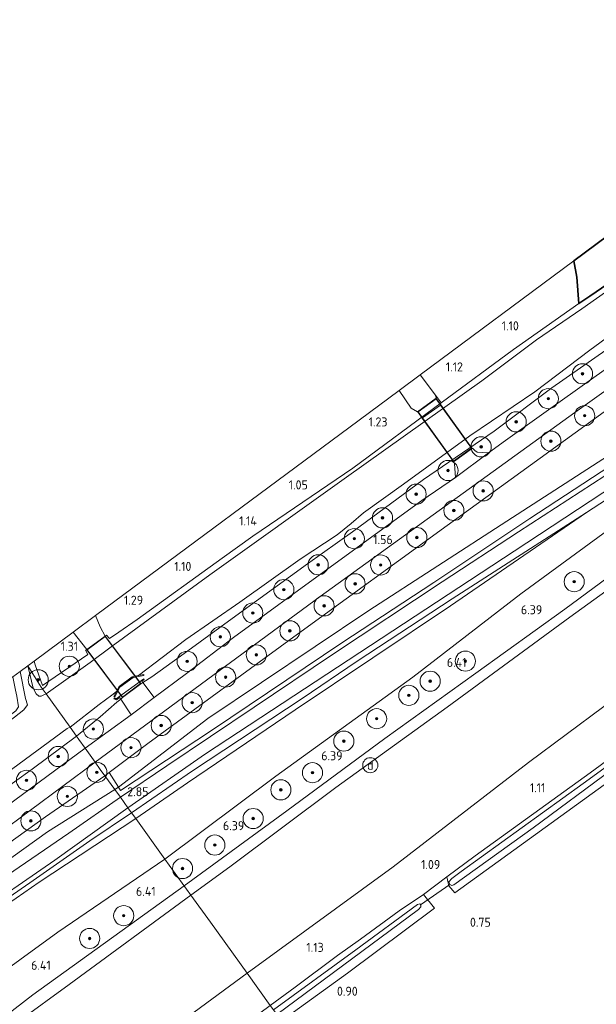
# Model space of a CAD drawing. Extents: x 130905 to 137824, y 412333 to 417928.
# Tile 183 of 256: x 134126 to 134241, y 415613 to 415808. Entities that reach past the tile are written whole.
import ezdxf
from ezdxf.enums import TextEntityAlignment as Align
from ezdxf.lldxf.tags import DXFTag

# ---------------------------------------------------------------- set-up
doc = ezdxf.new("R2010")
doc.units = 0
for name, color, linetype, lineweight in [('B-ME-BC-BETONVORM-GV', 50, 'Continuous', 18), ('B-ME-GR-BOOM-S', 90, 'Continuous', 25), ('B-ME-GR-GRAS-GV', 60, 'Continuous', 13), ('B-ME-GW-TALUD_KRUIN-G', 90, 'Continuous', 18), ('B-ME-GW-TALUD_TEEN-G', 90, 'Continuous', 18), ('B-ME-IE-MEUBILAIR_DIJKPAAL-S', 7, 'Continuous', 25), ('B-ME-IE-TERREINAFSCHEIDING_DOORGANG-G', 210, 'Continuous', 18), ('B-ME-IE-TERREINAFSCHEIDING_KUNSTMATIG_HEKWERK-G', 20, 'IE-TERREINAFSCHEIDING-KUNSTMATIG', 18), ('B-ME-IE-TERREINAFSCHEIDING_KUNSTMATIG_MUUR-GV', 90, 'Continuous', 18), ('B-ME-KG-GRENS_OPNAME-G', 210, 'KG-OPNAME', 18), ('B-ME-KW-KUNSTWERK_BRUG-GV', 170, 'Continuous', 18), ('B-ME-KW-KUNSTWERK_DUIKER-G', 170, 'Continuous', 18), ('B-ME-KW-KUNSTWERK_LANDHOOFD-GV', 170, 'Continuous', 18), ('B-ME-OG-BEBOUWING_KWEKERIJ-GV', 7, 'Continuous', 35), ('B-ME-OG-TERREIN_GROEN_TUIN_TUINBOUW-GV', 7, 'Continuous', 18), ('B-ME-OG-WATER_SLOOT-G', 120, 'Continuous', 18), ('B-ME-OG-WATER_SLOOT-GV', 120, 'Continuous', 18), ('B-ME-VH-VERHARDING_ASFALT-GV', 252, 'Continuous', 18), ('B-ME-VH-VERHARDING_BETON-GV', 252, 'Continuous', 18), ('B-ME-VH-VERHARDING_HALFVERHARDING-GV', 252, 'Continuous', 18), ('B-ME-VH-VERHARDING_HOUTSNIPPERS-GV', 252, 'Continuous', 18), ('B-ME-VH-VERHARDING_STRAATBAKSTEEN-GV', 252, 'Continuous', 18), ('B-ME-WH-WINTERBED-G', 150, 'WH-WINTERBED', 18), ('X-XX-AL-HOOGTELABEL-S', 7, 'Continuous', 25)]:
    doc.layers.add(name, color=color, linetype=linetype, lineweight=lineweight)
doc.styles.add('NLCS-ISO', font='NLCS-ISO.ttf')
doc.styles.add('NLCS-ISO-ANNOTATIVE-T18', font='NLCS-ISO.ttf', dxfattribs={"height": 1.8})
doc.styles.get("Standard").update_dxf_attribs({"font": 'arial.ttf'})
doc.linetypes.add('IE-TERREINAFSCHEIDING-KUNSTMATIG', pattern='A,4,[82,NLCS.SHX,S=0.75,R=90,X=0,Y=0],4,-2', length=10)
tags = doc.linetypes.add('KG-OPNAME', pattern='A,5.5,-2,["O",Standard,S=1.8,R=0,X=-0.5,Y=-0.9],-2,5.5,-2,[5,NLCS.SHX,S=0.75,R=0,X=0,Y=0],-2', length=19).pattern_tags.tags
tags[6] = DXFTag(74, 10)
tags = doc.linetypes.add('WH-WINTERBED', pattern='A,6,-3.5,["WB",Standard,S=1.8,R=0,X=-1.5,Y=-0.9],-3.5,6,-3.5,6,-3.5,6,-3.5,6,-3.5', length=51).pattern_tags.tags
tags[6] = DXFTag(74, 10)

# ---------------------------------------------------------------- blocks, each defined once
blk = doc.blocks.new('SAL-HOOGTELABEL-SO')
at = {"color": 0, "linetype": 'ByBlock', "lineweight": -2, "style": 'NLCS-ISO-ANNOTATIVE-T18'}
blk.add_attdef('HOOGTE', text='', height=1.8, dxfattribs=at).set_placement((2.79, 0), align=Align.RIGHT)
blk = doc.blocks.new('SGR-BOOM_01-SO')
at = {"linetype": 'ByBlock', "lineweight": 18}
h = blk.add_hatch(color=0, dxfattribs=at)
h.dxf.hatch_style = 1
edge = h.paths.add_edge_path()
edge.add_arc((0, 0), 0.25, 0, 360)
at = {"color": 0, "linetype": 'ByBlock', "lineweight": 18}
for radius in [2, 0.25]:
    blk.add_circle((0, 0), radius, dxfattribs=at)
blk = doc.blocks.new('SIE-DIJKPAAL-SO')
at = {"color": 0, "linetype": 'ByBlock', "lineweight": 18}
blk.add_circle((0, 0), 1.5, dxfattribs=at)
at = {"color": 0, "linetype": 'ByBlock', "lineweight": 18, "style": 'NLCS-ISO'}
blk.add_text('d', height=1.8, dxfattribs=at).set_placement((0, 0), align=Align.MIDDLE_CENTER)

msp = doc.modelspace()

# ---------------------------------------------------------------- linework, layer by layer
at = {"layer": 'B-ME-BC-BETONVORM-GV'}
msp.add_polyline3d([(134152.991, 415673.556, 1.559), (134148.401, 415670.123, 1.553), (134146.333, 415673.253, 1.701), (134146.702, 415673.544, 1.701), (134150.325, 415676.276, 1.701), (134150.705, 415676.544, 1.701)], close=True, dxfattribs=at)
at = {"layer": 'B-ME-GR-GRAS-GV'}
for points in [[(134178.262, 415609.361, 1.046), (134191.356, 415618.827, 1.028), (134208.621, 415631.716, 1), (134206.457, 415634.456, 0.985), (134211.107, 415637.936, 0.962), (134211.466, 415636.163, 0.962), (134212.649, 415634.806, 1.03), (134227.514, 415645.502, 1.008), (134254.769, 415665.206, 1.115), (134287.943, 415689.536, 1.064), (134319.764, 415712.112, 1.124), (134340.665, 415726.754, 1.175), (134359.342, 415740.402, 1.092), (134371.943, 415749.039, 1.136), (134385.463, 415758.256, 1.168), (134396.946, 415765.362, 1.175), (134403.998, 415769.816, 1.13), (134424.487, 415781.691, 1.12), (134429.255, 415784.485, 1.107), (134437.867, 415789.184, 1.089), (134461.42, 415803.11, 1.026), (134483.961, 415817.652, 1.014)], [(134358.361, 415812.109, 1.827), (134328.628, 415791.279, 1.821), (134301.327, 415772.022, 1.8), (134272.938, 415751.863, 1.786), (134242.304, 415730.295, 1.801), (134211.132, 415707.737, 1.881), (134181.416, 415686.129, 1.878), (134151.72, 415664.441, 1.859), (134144.045, 415658.698, 1.862), (134143.181, 415658.047, 1.803), (134142.278, 415659.3, 1.716), (134141.229, 415660.756, 1.572), (134159.839, 415674.443, 1.577), (134185.902, 415693.603, 1.6), (134210.754, 415711.569, 1.594), (134236.506, 415730.146, 1.554), (134259.479, 415746.462, 1.533), (134283.559, 415763.524, 1.538), (134309.21, 415781.617, 1.556), (134335.321, 415800.094, 1.539), (134357.989, 415815.979, 1.571)], [(134374.598, 415810.621, 6.358), (134357.053, 415797.967, 6.465), (134332.943, 415780.76, 6.484), (134307.063, 415763.273, 6.464), (134280.193, 415745.843, 5.715), (134249.547, 415725.742, 4.826), (134222.997, 415708.595, 4.271), (134195.58, 415690.806, 3.678), (134163.607, 415669.376, 2.833), (134145.868, 415655.76, 2.743), (134144.045, 415658.698, 1.862), (134151.72, 415664.441, 1.859), (134181.416, 415686.129, 1.878), (134211.132, 415707.737, 1.881), (134242.304, 415730.295, 1.801), (134272.938, 415751.863, 1.786), (134301.327, 415772.022, 1.8), (134328.628, 415791.279, 1.821), (134358.361, 415812.109, 1.827)], [(134360.399, 415792.605, 6.613), (134343.905, 415783.474, 6.611), (134329.835, 415775.029, 6.591), (134311.306, 415763.557, 6.615), (134307.197, 415760.917, 6.543), (134305.642, 415759.917, 6.516), (134294.868, 415752.994, 6.327), (134272.566, 415738.44, 5.756), (134250.553, 415724.118, 5.148), (134227.599, 415709.116, 4.759), (134208.535, 415696.412, 4.382), (134190.23, 415684.436, 3.911), (134164.533, 415667.153, 3.263), (134146.306, 415655.124, 2.816), (134145.868, 415655.76, 2.743), (134163.607, 415669.376, 2.833), (134195.58, 415690.806, 3.678), (134222.997, 415708.595, 4.271), (134249.547, 415725.742, 4.826), (134280.193, 415745.843, 5.715), (134307.063, 415763.273, 6.464), (134332.943, 415780.76, 6.484), (134357.053, 415797.967, 6.465)], [(134360.692, 415787.006, 6.492), (134348.679, 415780.518, 6.482), (134331.503, 415770.247, 6.597), (134314.737, 415759.525, 6.702), (134300.7, 415750.809, 6.445), (134286.949, 415742.006, 6.117), (134261.34, 415724.908, 5.571), (134238.837, 415710.307, 5.076), (134212.153, 415693.126, 4.469), (134193.26, 415680.752, 3.628), (134182.335, 415673.38, 3.628), (134160.59, 415659.005, 2.811), (134148.473, 415650.703, 2.811), (134147.773, 415651.674, 2.785), (134163.179, 415662.359, 3.207), (134195.902, 415683.911, 3.988), (134224.451, 415702.642, 4.672), (134257.144, 415724.11, 5.446), (134285.627, 415742.652, 6.032), (134308.354, 415757.232, 6.609), (134327.907, 415769.606, 6.55), (134348.191, 415781.411, 6.496), (134358.663, 415787.371, 6.406)], [(134248.4, 415758.148, 0.381), (134237.922, 415750.756, 0.381), (134228.921, 415744.545, 0.381), (134218.066, 415736.441, 0.381), (134191.141, 415717.284, 0.381), (134164.044, 415697.908, 0.381), (134144.446, 415683.616, 0.381), (134140.288, 415680.513, 0.381), (134131.494, 415674.267, 0.381), (134130.553, 415675.621, 1.081), (134127.889, 415679.868, 0.381), (134129.112, 415680.774, 1.17), (134129.315, 415680.046, 1.293), (134130.79, 415675.931, 1.347), (134139.785, 415682.134, 1.495), (134139.367, 415682.935, 1.607), (134139.583, 415683.082, 1.677), (134143.222, 415685.761, 1.673), (134143.525, 415685.97, 1.684), (134144.099, 415685.254, 1.589), (134145.979, 415686.549, 1.437), (134149.568, 415689.048, 1.094), (134166.479, 415701.196, 1.014), (134172.572, 415705.573, 0.985), (134192.404, 415719.105, 1.005), (134209.98, 415732.039, 0.961), (134224.357, 415742.619, 0.925), (134237.298, 415751.793, 1.017), (134239.482, 415753.266, 0.872), (134254.623, 415763.63, 0.947)], [(134256.998, 415749.015, 1.421), (134239.359, 415736.458, 1.422), (134222.743, 415724.581, 1.451), (134219.364, 415722.135, 1.431), (134217.111, 415722.293, 1.531), (134216.636, 415722.573, 1.531), (134216.153, 415723.047, 1.669), (134212.402, 415720.346, 1.681), (134212.579, 415719.979, 1.556), (134212.79, 415717.253, 1.493), (134206.127, 415712.705, 1.48), (134187.43, 415699.086, 1.472), (134168.733, 415685.468, 1.464), (134159.366, 415678.307, 1.473), (134152.991, 415673.556, 1.559), (134150.705, 415676.544, 1.701), (134152.519, 415677.672, 1.638), (134158.224, 415681.747, 1.622), (134169.927, 415690.277, 1.638), (134183.409, 415700.1, 1.578), (134192.364, 415706.452, 1.554), (134206.439, 415716.873, 1.594), (134220.464, 415726.442, 1.477), (134231.925, 415735.024, 1.536), (134248.327, 415746.508, 1.59)], [(134359.342, 415740.402, 1.092), (134340.665, 415726.754, 1.175), (134319.764, 415712.112, 1.124), (134287.943, 415689.536, 1.064), (134254.769, 415665.206, 1.115), (134227.514, 415645.502, 1.008), (134212.649, 415634.806, 1.03), (134211.466, 415636.163, 0.962), (134211.107, 415637.936, 0.962), (134216.695, 415642.145, 1.038), (134239.541, 415658.586, 1.061), (134253.513, 415668.845, 1.124), (134274.158, 415684.006, 1.175), (134290.83, 415696.288, 1.095), (134309.521, 415709.361, 1.089), (134316.71, 415714.498, 0.992), (134324.804, 415719.877, 1.077), (134332.046, 415726.165, 1.001), (134339.083, 415730.473, 1.259), (134347.632, 415736.535, 0.812), (134349.532, 415737.951, 0.785), (134353.9, 415741.03, 1.036), (134363.373, 415747.703, 1.085)], [(134248.327, 415746.508, 1.59), (134231.925, 415735.024, 1.536), (134220.464, 415726.442, 1.477), (134206.439, 415716.873, 1.594), (134192.364, 415706.452, 1.554), (134183.409, 415700.1, 1.578), (134169.927, 415690.277, 1.638), (134158.224, 415681.747, 1.622), (134152.519, 415677.672, 1.638), (134150.705, 415676.544, 1.701), (134150.524, 415676.777, 1.43), (134151.016, 415677.136, 1.431), (134150.898, 415677.298, 0.944), (134145.445, 415673.315, 0.931), (134145.076, 415673.498, 0.931), (134144.987, 415673.319, 1.031), (134145.465, 415673.082, 1.419), (134146.113, 415673.555, 1.42), (134146.333, 415673.253, 1.701), (134145.548, 415672.616, 1.659), (134142.227, 415669.709, 1.608), (134137.537, 415665.88, 1.543), (134136.288, 415667.683, 0.381), (134142.061, 415672.191, 0.381), (134144.583, 415674.058, 0.381), (134145.482, 415674.774, 0.381), (134144.987, 415673.77, 0.931), (134145.165, 415673.678, 0.931), (134146.166, 415675.596, 0.931), (134148.787, 415677.545, 0.931), (134150.935, 415677.958, 0.919), (134150.897, 415678.155, 0.919), (134149.834, 415677.947, 0.381), (134159.257, 415685.092, 0.381), (134169.96, 415692.514, 0.381), (134181.989, 415701.057, 0.381), (134189.305, 415705.885, 0.381), (134192.059, 415708.09, 0.381), (134194.551, 415710.253, 0.381), (134202.472, 415715.938, 0.381), (134215.667, 415725.524, 0.381), (134228.531, 415734.271, 0.381), (134239.496, 415742.499, 0.381), (134243.745, 415745.651, 0.381)], [(134247.393, 415720.765, 5.199), (134225.335, 415706.477, 4.702), (134210.168, 415696.537, 4.387), (134188.364, 415682.12, 3.813), (134172.817, 415671.637, 3.455), (134155.461, 415660.01, 3.094), (134146.272, 415653.757, 2.833), (134145.173, 415655.282, 2.69), (134145.868, 415655.76, 2.743), (134146.306, 415655.124, 2.816), (134164.533, 415667.153, 3.263), (134190.23, 415684.436, 3.911), (134208.535, 415696.412, 4.382), (134227.599, 415709.116, 4.759), (134250.553, 415724.118, 5.148)], [(134253.513, 415668.845, 1.124), (134239.541, 415658.586, 1.061), (134216.695, 415642.145, 1.038), (134211.107, 415637.936, 0.962), (134206.457, 415634.456, 0.985), (134201.649, 415631.204, 0.993), (134193.956, 415625.589, 0.963), (134189.382, 415622.318, 0.921), (134180.993, 415616.084, 0.994), (134176.032, 415612.457, 1.01), (134171.431, 415618.841, 1.433), (134200.434, 415639.968, 1.331), (134227.337, 415660.665, 1.587), (134257.212, 415682.911, 1.783)], [(134269.392, 415679.166, 0.133), (134238.169, 415656.478, 0.133), (134213.96, 415639.037, 0.133), (134212.089, 415637.665, 0.133), (134211.465, 415636.982, 0.133), (134211.666, 415636.421, 0.133), (134212.083, 415636.233, 0.133), (134212.468, 415636.38, 0.133), (134228.216, 415647.709, 0.133), (134259.363, 415670.705, 0.133)], [(134114.644, 415649.273, 1.465), (134128.729, 415659.333, 1.456), (134137.537, 415665.88, 1.543), (134138.012, 415665.221, 1.558), (134139.262, 415663.486, 1.476), (134120.695, 415649.796, 1.464)], [(134089.135, 415612.093, 1.541), (134091.766, 415613.96, 1.639), (134102.761, 415620.546, 1.774), (134116.716, 415629.918, 2.033), (134133.271, 415641.262, 2.361), (134147.773, 415651.674, 2.785), (134148.473, 415650.703, 2.811), (134140.225, 415645.126, 2.563), (134128.307, 415636.804, 2.396), (134115.894, 415628.213, 1.974), (134101.618, 415618.69, 1.714), (134095.046, 415614.688, 1.597), (134080.877, 415606.375, 1.533)]]:
    msp.add_polyline3d(points, dxfattribs=at)
for points in [[(134168.017, 415639.961, 6.328), (134160.267, 415634.335, 6.246), (134155.12, 415641.478, 6.462), (134177.106, 415657.923, 6.453), (134204.323, 415677.629, 6.402), (134225.754, 415694.152, 6.294), (134256.366, 415716.523, 6.439), (134277.634, 415731.846, 6.495), (134285.907, 415739.087, 6.545), (134286.949, 415742.006, 6.117), (134300.7, 415750.809, 6.445), (134314.737, 415759.525, 6.702), (134317.536, 415753.174, 6.447), (134318.6, 415751.552, 6.357), (134319.663, 415749.929, 6.267), (134319.907, 415749.46, 6.266), (134305.382, 415739.437, 6.344), (134286.046, 415725.672, 6.278), (134262.945, 415709.294, 6.297), (134235.519, 415689.493, 6.212), (134211.175, 415671.649, 6.324), (134189.061, 415655.687, 6.299)], [(134200.434, 415639.968, 1.331), (134171.431, 415618.841, 1.433), (134164.154, 415628.986, 4.15), (134160.267, 415634.335, 6.246), (134168.017, 415639.961, 6.328), (134189.061, 415655.687, 6.299), (134211.175, 415671.649, 6.324), (134235.519, 415689.493, 6.212), (134262.945, 415709.294, 6.297), (134286.046, 415725.672, 6.278), (134305.382, 415739.437, 6.344), (134319.907, 415749.46, 6.266), (134321.441, 415746.351, 5.322), (134324.423, 415740.519, 3.534), (134328.114, 415733.364, 1.737), (134313.99, 415723.228, 1.637), (134288.175, 415705.259, 1.661), (134257.212, 415682.911, 1.783), (134227.337, 415660.665, 1.587)], [(134177.106, 415657.923, 6.453), (134155.12, 415641.478, 6.462), (134149.315, 415649.534, 2.811), (134159.596, 415656.649, 3.153), (134180.949, 415671.147, 3.549), (134211.819, 415691.779, 4.498), (134238.837, 415710.307, 5.076), (134261.34, 415724.908, 5.571), (134286.949, 415742.006, 6.117), (134285.907, 415739.087, 6.545), (134277.634, 415731.846, 6.495), (134256.366, 415716.523, 6.439), (134225.754, 415694.152, 6.294), (134204.323, 415677.629, 6.402)], [(134203.984, 415731.019, 1.493), (134205.239, 415730.294, 1.618), (134208.991, 415732.995, 1.481), (134208.817, 415733.59, 1.469), (134209.98, 415732.039, 0.961), (134192.404, 415719.105, 1.005), (134172.572, 415705.573, 0.985), (134166.479, 415701.196, 1.014), (134149.568, 415689.048, 1.094), (134145.979, 415686.549, 1.437), (134144.099, 415685.254, 1.589), (134143.525, 415685.97, 1.684), (134143.222, 415685.761, 1.673), (134142.272, 415687.594, 1.625), (134141.318, 415689.817, 1.513), (134193.672, 415728.601, 1.184), (134201.645, 415734.519, 1.215)], [(134159.596, 415656.649, 3.153), (134149.315, 415649.534, 2.811), (134148.473, 415650.703, 2.811), (134160.59, 415659.005, 2.811), (134182.335, 415673.38, 3.628), (134193.26, 415680.752, 3.628), (134212.153, 415693.126, 4.469), (134238.837, 415710.307, 5.076), (134211.819, 415691.779, 4.498), (134180.949, 415671.147, 3.549)], [(134139.785, 415682.134, 1.495), (134130.79, 415675.931, 1.347), (134129.315, 415680.046, 1.293), (134129.112, 415680.774, 1.17), (134136.911, 415686.552, 1.523), (134139.583, 415683.082, 1.677), (134139.367, 415682.935, 1.607)], [(134130.504, 415673.844, 0.381), (134130.062, 415673.843, 0.381), (134129.556, 415674.284, 0.381), (134128.923, 415675.419, 0.381), (134127.889, 415679.868, 0.381), (134130.553, 415675.621, 1.081), (134131.494, 415674.267, 0.381), (134130.8, 415673.937, 0.381)], [(134125.253, 415669.635, 0.381), (134112.612, 415660.304, 0.381), (134112.16, 415661.372, 1.032), (134118.033, 415665.374, 0.871), (134125.497, 415670.943, 0.896), (134126.042, 415671.746, 0.921), (134125.681, 415673.835, 1.021), (134125.412, 415675.025, 1.025), (134124.897, 415677.651, 1.035), (134126.353, 415678.73, 0.381), (134127.44, 415673.398, 0.381), (134127.834, 415672.117, 0.381), (134127.057, 415671.095, 0.381)], [(134148.401, 415670.123, 1.553), (134139.262, 415663.486, 1.476), (134138.012, 415665.221, 1.558), (134137.537, 415665.88, 1.543), (134142.227, 415669.709, 1.608), (134145.548, 415672.616, 1.659), (134146.333, 415673.253, 1.701)], [(134069.615, 415615.558, 1.495), (134069.329, 415615.436, 1.45), (134067.911, 415617.237, 1.481), (134068.752, 415617.933, 1.481), (134068.466, 415618.278, 0.381), (134070.849, 415619.128, 0.381), (134073.782, 415621.313, 0.381), (134080.752, 415626.558, 0.381), (134097.095, 415638.865, 0.381), (134111.539, 415649.657, 0.381), (134135.726, 415667.439, 0.381), (134136.288, 415667.683, 0.381), (134137.537, 415665.88, 1.543), (134128.729, 415659.333, 1.456), (134114.644, 415649.273, 1.465), (134096.854, 415635.62, 1.447), (134080.723, 415623.265, 1.411), (134073.079, 415617.244, 1.41), (134071.628, 415616.546, 1.421), (134069.935, 415615.708, 1.461)], [(134100.665, 415626.307, 1.614), (134098.329, 415623.753, 1.644), (134107.138, 415629.354, 1.812), (134117.644, 415636.764, 2.108), (134131.817, 415646.881, 2.395), (134145.173, 415655.282, 2.69), (134146.272, 415653.757, 2.833), (134136.057, 415646.667, 2.554), (134115.189, 415632.387, 2.082), (134101.156, 415622.658, 1.735), (134091.258, 415616.64, 1.709), (134084.757, 415613.853, 1.613), (134088.542, 415620.727, 1.48), (134091.942, 415623.55, 1.483), (134104.338, 415633.299, 1.441), (134121.924, 415646.438, 1.5), (134141.229, 415660.756, 1.572), (134142.278, 415659.3, 1.716), (134143.181, 415658.047, 1.803), (134131.394, 415649.906, 1.707), (134118.376, 415640.52, 1.71)], [(134107.138, 415629.354, 1.812), (134098.329, 415623.753, 1.644), (134100.665, 415626.307, 1.614), (134118.376, 415640.52, 1.71), (134131.394, 415649.906, 1.707), (134143.181, 415658.047, 1.803), (134145.173, 415655.282, 2.69), (134131.817, 415646.881, 2.395), (134117.644, 415636.764, 2.108)], [(134145.868, 415655.76, 2.743), (134145.173, 415655.282, 2.69), (134143.181, 415658.047, 1.803), (134144.045, 415658.698, 1.862)], [(134060.593, 415589.016, 1.575), (134058.739, 415587.053, 1.735), (134057.785, 415588.037, 1.691), (134060.039, 415590.116, 1.663), (134064.303, 415594.069, 1.584), (134067.4, 415596.776, 1.584), (134072.515, 415600.814, 1.52), (134076.325, 415603.621, 1.517), (134080.877, 415606.375, 1.533), (134095.046, 415614.688, 1.597), (134101.618, 415618.69, 1.714), (134115.894, 415628.213, 1.974), (134128.307, 415636.804, 2.396), (134140.225, 415645.126, 2.563), (134148.473, 415650.703, 2.811), (134149.315, 415649.534, 2.811), (134130.151, 415636.926, 2.395), (134102.653, 415617.849, 1.714), (134086.83, 415607.332, 1.465), (134078.265, 415602.374, 1.347), (134072.845, 415598.131, 1.51)], [(134089.011, 415593.433, 6.085), (134066.908, 415576.339, 6.063), (134058.739, 415587.053, 1.735), (134060.593, 415589.016, 1.575), (134072.845, 415598.131, 1.51), (134078.265, 415602.374, 1.347), (134086.83, 415607.332, 1.465), (134102.653, 415617.849, 1.714), (134130.151, 415636.926, 2.395), (134149.315, 415649.534, 2.811), (134155.12, 415641.478, 6.462), (134133.859, 415627.009, 6.277), (134111.114, 415610.527, 6.106)], [(134088.006, 415580.335, 6.045), (134073.099, 415568.515, 6.106), (134071.643, 415570.403, 6.169), (134070.527, 415571.85, 6.218), (134066.908, 415576.339, 6.063), (134089.011, 415593.433, 6.085), (134111.114, 415610.527, 6.106), (134133.859, 415627.009, 6.277), (134155.12, 415641.478, 6.462), (134160.267, 415634.335, 6.246), (134136.085, 415616.575, 6.154), (134116.027, 415602.061, 6.068)], [(134112.772, 415574.86, 1.186), (134085.005, 415554.024, 1.319), (134082.345, 415557.244, 2.108), (134079.328, 415560.947, 3.162), (134075.149, 415566.305, 5.173), (134073.099, 415568.515, 6.106), (134088.006, 415580.335, 6.045), (134116.027, 415602.061, 6.068), (134136.085, 415616.575, 6.154), (134160.267, 415634.335, 6.246), (134164.154, 415628.986, 4.15), (134171.431, 415618.841, 1.433), (134143.345, 415598.189, 1.265)], [(134206.457, 415634.456, 0.985), (134208.621, 415631.716, 1), (134191.356, 415618.827, 1.028), (134178.262, 415609.361, 1.046), (134177.337, 415610.644, -0.108), (134205.48, 415631.502, -0.108), (134205.957, 415632.025, -0.108), (134205.925, 415632.361, -0.108), (134205.718, 415632.582, -0.108), (134205.235, 415632.454, -0.108), (134193.012, 415623.499, -0.108), (134176.67, 415611.571, -0.108), (134176.032, 415612.457, 1.01), (134180.993, 415616.084, 0.994), (134189.382, 415622.318, 0.921), (134193.956, 415625.589, 0.963), (134201.649, 415631.204, 0.993)], [(134097.307, 415552.352, 0.949), (134090.65, 415547.344, 0.858), (134089.355, 415548.773, 0.991), (134086.774, 415551.808, 1.15), (134085.005, 415554.024, 1.319), (134112.772, 415574.86, 1.186), (134143.345, 415598.189, 1.265), (134171.431, 415618.841, 1.433), (134176.032, 415612.457, 1.01), (134155.807, 415597.449, 0.938), (134138.069, 415583.589, 0.91), (134118.679, 415568.846, 0.778), (134107.036, 415559.682, 0.784)]]:
    msp.add_polyline3d(points, close=True, dxfattribs=at)
at = {"layer": 'B-ME-GW-TALUD_KRUIN-G'}
for points in [[(134444.235, 415856.618, 6.508), (134437.929, 415852.787, 6.487), (134424.131, 415844.305, 6.434), (134409.623, 415834.435, 6.372), (134387.629, 415819.561, 6.376), (134374.598, 415810.621, 6.358), (134357.053, 415797.967, 6.465), (134332.943, 415780.76, 6.484), (134307.063, 415763.273, 6.464), (134280.193, 415745.843, 5.715), (134249.547, 415725.742, 4.826), (134222.997, 415708.595, 4.271), (134195.58, 415690.806, 3.678), (134163.607, 415669.376, 2.833), (134145.868, 415655.76, 2.743), (134145.173, 415655.282, 2.69)], [(134374.83, 415787.933, 6.366), (134366.345, 415782.015, 6.373), (134346.397, 415768.417, 6.333), (134325.336, 415753.25, 6.255), (134319.907, 415749.46, 6.266), (134305.382, 415739.437, 6.344), (134286.046, 415725.672, 6.278), (134262.945, 415709.294, 6.297), (134235.519, 415689.493, 6.212), (134211.175, 415671.649, 6.324), (134189.061, 415655.687, 6.299), (134168.017, 415639.961, 6.328), (134160.267, 415634.335, 6.246)], [(134277.634, 415731.846, 6.495), (134256.366, 415716.523, 6.439), (134225.754, 415694.152, 6.294), (134204.323, 415677.629, 6.402), (134177.106, 415657.923, 6.453), (134155.12, 415641.478, 6.462)], [(134145.173, 415655.282, 2.69), (134131.817, 415646.881, 2.395), (134117.644, 415636.764, 2.108), (134107.138, 415629.354, 1.812), (134098.329, 415623.753, 1.644)], [(134155.12, 415641.478, 6.462), (134133.859, 415627.009, 6.277), (134111.114, 415610.527, 6.106), (134089.011, 415593.433, 6.085), (134066.908, 415576.339, 6.063), (134048.711, 415562.24, 6.172), (134030.515, 415548.141, 6.281), (134002.307, 415525.278, 6.308), (133990.634, 415515.708, 6.371), (133963.177, 415493.96, 6.381)], [(133855.435, 415373.993, 3.347), (133858.425, 415377.744, 3.572), (133872.523, 415394.799, 4.219), (133877.454, 415400.526, 4.374), (133880.71, 415403.846, 4.493), (133890.296, 415414.674, 5.174), (133903.091, 415428.579, 5.973), (133912.691, 415439.417, 6.338), (133917.206, 415444.507, 6.37), (133920.235, 415447.379, 6.448), (133932.175, 415456.771, 6.486), (133951.759, 415472.779, 6.446), (133958.416, 415477.724, 6.425), (133974.262, 415490.596, 6.416), (133991.249, 415503.938, 6.401), (134010.562, 415519.47, 6.333), (134032.445, 415536.703, 6.216), (134045.215, 415546.459, 6.233), (134062.001, 415560.193, 6.221), (134073.099, 415568.515, 6.106), (134088.006, 415580.335, 6.045), (134116.027, 415602.061, 6.068), (134136.085, 415616.575, 6.154), (134160.267, 415634.335, 6.246)]]:
    msp.add_polyline3d(points, dxfattribs=at)
at = {"layer": 'B-ME-GW-TALUD_TEEN-G'}
for points in [[(134144.045, 415658.698, 1.862), (134151.72, 415664.441, 1.859), (134181.416, 415686.129, 1.878), (134211.132, 415707.737, 1.881), (134242.304, 415730.295, 1.801), (134272.938, 415751.863, 1.786), (134301.327, 415772.022, 1.8), (134328.628, 415791.279, 1.821), (134358.361, 415812.109, 1.827), (134386.017, 415831.305, 1.691), (134402.946, 415843.04, 1.653), (134419.875, 415854.776, 1.615), (134447.049, 415873.362, 1.527)], [(134238.837, 415710.307, 5.076), (134261.34, 415724.908, 5.571), (134286.949, 415742.006, 6.117)], [(134171.431, 415618.841, 1.433), (134200.434, 415639.968, 1.331), (134227.337, 415660.665, 1.587), (134257.212, 415682.911, 1.783), (134288.175, 415705.259, 1.661), (134313.99, 415723.228, 1.637)], [(134238.837, 415710.307, 5.076), (134211.819, 415691.779, 4.498), (134180.949, 415671.147, 3.549), (134159.596, 415656.649, 3.153), (134149.315, 415649.534, 2.811)], [(134098.329, 415623.753, 1.644), (134100.665, 415626.307, 1.614), (134118.376, 415640.52, 1.71), (134131.394, 415649.906, 1.707), (134143.181, 415658.047, 1.803)], [(134143.181, 415658.047, 1.803), (134144.045, 415658.698, 1.862)], [(134149.315, 415649.534, 2.811), (134130.151, 415636.926, 2.395), (134102.653, 415617.849, 1.714), (134086.83, 415607.332, 1.465), (134078.265, 415602.374, 1.347), (134072.845, 415598.131, 1.51), (134060.593, 415589.016, 1.575), (134058.739, 415587.053, 1.735), (134046.019, 415576.908, 1.962), (134025.273, 415557.127, 2.684), (134001.539, 415534.101, 4.036), (133976.455, 415510.445, 4.963), (133960.576, 415495.305, 5.635), (133944.696, 415480.165, 6.306)], [(134171.431, 415618.841, 1.433), (134143.345, 415598.189, 1.265), (134112.772, 415574.86, 1.186), (134085.005, 415554.024, 1.319), (134063.755, 415536.876, 1.204), (134042.954, 415520.01, 1.26), (134022.934, 415503.772, 1.16), (134009.584, 415492.805, 1.143), (133984.813, 415472.772, 1.148), (133960.011, 415451.244, 1.008), (133934.57, 415429.035, 0.983), (133917.567, 415414.46, 1.073), (133893.123, 415393.467, 1.013), (133888.001, 415388.434, 1.049), (133868.604, 415371.391, 1.115), (133861.412, 415365.624, 1.168)]]:
    msp.add_polyline3d(points, dxfattribs=at)
at = {"layer": 'B-ME-IE-TERREINAFSCHEIDING_DOORGANG-G'}
for points in [[(134209.852, 415731.627, 1.804), (134206.254, 415729.055, 1.795)], [(134139.583, 415683.082, 1.677), (134143.222, 415685.761, 1.673)], [(134211.107, 415637.936, 0.962), (134206.457, 415634.456, 0.985)]]:
    msp.add_polyline3d(points, dxfattribs=at)
at = {"layer": 'B-ME-IE-TERREINAFSCHEIDING_KUNSTMATIG_HEKWERK-G'}
for points in [[(134305.642, 415759.917, 6.516), (134294.868, 415752.994, 6.327), (134272.566, 415738.44, 5.756), (134250.553, 415724.118, 5.148), (134227.599, 415709.116, 4.759), (134208.535, 415696.412, 4.382), (134190.23, 415684.436, 3.911), (134164.533, 415667.153, 3.263), (134146.306, 415655.124, 2.816), (134145.868, 415655.76, 2.743), (134144.045, 415658.698, 1.862)], [(134236.31, 415760.246, 1.288), (134236.911, 415756.996, 1.239), (134237.298, 415751.793, 1.017)], [(134209.852, 415731.627, 1.804), (134216.014, 415723.07, 1.669)], [(134212.424, 415720.486, 1.682), (134206.254, 415729.055, 1.795)], [(134238.837, 415710.307, 5.076), (134212.153, 415693.126, 4.469), (134193.26, 415680.752, 3.628), (134182.335, 415673.38, 3.628), (134160.59, 415659.005, 2.811), (134148.473, 415650.703, 2.811)], [(134136.911, 415686.552, 1.523), (134139.583, 415683.082, 1.677)], [(134148.473, 415650.703, 2.811), (134140.225, 415645.126, 2.563), (134128.307, 415636.804, 2.396), (134115.894, 415628.213, 1.974), (134101.618, 415618.69, 1.714), (134095.046, 415614.688, 1.597), (134080.877, 415606.375, 1.533), (134076.325, 415603.621, 1.517), (134072.515, 415600.814, 1.52), (134067.4, 415596.776, 1.584), (134064.303, 415594.069, 1.584), (134060.039, 415590.116, 1.663), (134057.785, 415588.037, 1.691), (134058.739, 415587.053, 1.735), (134066.908, 415576.339, 6.063), (134070.527, 415571.85, 6.218)]]:
    msp.add_polyline3d(points, dxfattribs=at)
at = {"layer": 'B-ME-IE-TERREINAFSCHEIDING_KUNSTMATIG_MUUR-GV'}
msp.add_polyline3d([(134146.166, 415675.596, 0.931), (134145.165, 415673.678, 0.931), (134144.987, 415673.77, 0.931), (134145.482, 415674.774, 0.381), (134145.997, 415675.758, 0.381), (134148.577, 415677.68, 0.381), (134149.834, 415677.947, 0.381), (134150.897, 415678.155, 0.919), (134150.935, 415677.958, 0.919), (134148.787, 415677.545, 0.931)], close=True, dxfattribs=at)
at = {"layer": 'B-ME-KG-GRENS_OPNAME-G'}
for points in [[(134431.654, 415896.075, 1.036), (134357.714, 415850.35, 1.089), (134346.303, 415841.881, 0.828), (134345.655, 415841.4, 0.381), (134343.819, 415840.038, 0.381), (134343.05, 415839.467, 0.972), (134339.517, 415836.845, 1.013), (134307.439, 415813.037, 1.007), (134291.377, 415801.116, 1.098), (134236.31, 415760.246, 1.288), (134205.803, 415737.604, 1.225), (134201.645, 415734.519, 1.215), (134193.672, 415728.601, 1.184), (134141.318, 415689.817, 1.513), (134136.911, 415686.552, 1.523), (134129.112, 415680.774, 1.17), (134127.889, 415679.868, 0.381)], [(134127.889, 415679.868, 0.381), (134126.353, 415678.73, 0.381), (134124.897, 415677.651, 1.035), (134080.086, 415644.455, 1.247), (134076.417, 415641.737, 1.199), (134070.35, 415637.061, 1.125), (134069.524, 415636.424, 0.209), (134068.328, 415635.503, 0.209), (134067.175, 415634.614, 1.12), (134059.625, 415628.796, 1.464), (134058.991, 415628.307, 1.472), (134056.126, 415626.099, 1.425), (134050.092, 415621.449, 0.97), (134029.737, 415605.762, 0.903), (133987.759, 415573.41, 0.84), (133976.251, 415564.306, 0.951), (133973.342, 415562.005, 0.934), (133967.545, 415557.419, 1.008), (133966.542, 415556.626, 0.997), (133916.815, 415517.288, 1.194), (133906.71, 415509.293, 1.12)]]:
    msp.add_polyline3d(points, dxfattribs=at)
at = {"layer": 'B-ME-KW-KUNSTWERK_BRUG-GV'}
for points in [[(134216.083, 415723.059, 1.669), (134212.413, 415720.416, 1.681), (134206.213, 415729.026, 1.795), (134205.308, 415730.283, 1.618), (134208.979, 415732.925, 1.481), (134209.893, 415731.656, 1.804)], [(134150.296, 415676.317, 1.701), (134146.672, 415673.584, 1.701), (134139.613, 415683.042, 1.677), (134143.252, 415685.721, 1.673)]]:
    msp.add_polyline3d(points, close=True, dxfattribs=at)
at = {"layer": 'B-ME-KW-KUNSTWERK_DUIKER-G'}
msp.add_polyline3d([(134205.889, 415632.399, -0.108), (134211.666, 415636.421, 0.133)], dxfattribs=at)
at = {"layer": 'B-ME-KW-KUNSTWERK_LANDHOOFD-GV'}
msp.add_polyline3d([(134150.325, 415676.276, 1.701), (134146.702, 415673.544, 1.701), (134146.333, 415673.253, 1.701), (134146.113, 415673.555, 1.42), (134145.465, 415673.082, 1.419), (134144.987, 415673.319, 1.031), (134145.076, 415673.498, 0.931), (134145.445, 415673.315, 0.931), (134150.898, 415677.298, 0.944), (134151.016, 415677.136, 1.431), (134150.524, 415676.777, 1.43), (134150.705, 415676.544, 1.701)], close=True, dxfattribs=at)
at = {"layer": 'B-ME-OG-BEBOUWING_KWEKERIJ-GV'}
msp.add_polyline3d([(134239.482, 415753.266, 0.872), (134237.298, 415751.793, 1.017), (134236.911, 415756.996, 1.239), (134236.31, 415760.246, 1.288), (134291.377, 415801.116, 1.098), (134292.986, 415791.022, 1.019), (134293.003, 415790.964, 1.021), (134279.135, 415781.185, 1.013), (134254.623, 415763.63, 0.947)], close=True, dxfattribs=at)
at = {"layer": 'B-ME-OG-TERREIN_GROEN_TUIN_TUINBOUW-GV'}
msp.add_polyline3d([(134224.357, 415742.619, 0.925), (134209.98, 415732.039, 0.961), (134208.817, 415733.59, 1.469), (134205.803, 415737.604, 1.225), (134236.31, 415760.246, 1.288), (134236.911, 415756.996, 1.239), (134237.298, 415751.793, 1.017)], close=True, dxfattribs=at)
at = {"layer": 'B-ME-OG-WATER_SLOOT-G'}
for points in [[(134404.981, 415856.476, 1.618), (134394.75, 415849.819, 1.462), (134377.299, 415837.375, 1.416), (134360.426, 415825.33, 1.528), (134348.544, 415817.102, 1.612), (134338.299, 415810.22, 1.559), (134326.485, 415801.889, 1.477), (134311.586, 415791.284, 1.602), (134302.126, 415784.581, 1.495), (134285.979, 415773.222, 1.52), (134272.496, 415763.754, 1.513), (134260.291, 415755.315, 1.553), (134248.327, 415746.508, 1.59), (134231.925, 415735.024, 1.536), (134220.464, 415726.442, 1.477), (134206.439, 415716.873, 1.594), (134192.364, 415706.452, 1.554), (134183.409, 415700.1, 1.578), (134169.927, 415690.277, 1.638), (134158.224, 415681.747, 1.622), (134152.519, 415677.672, 1.638), (134150.705, 415676.544, 1.701)], [(134166.479, 415701.196, 1.014), (134172.572, 415705.573, 0.985), (134192.404, 415719.105, 1.005), (134209.98, 415732.039, 0.961), (134224.357, 415742.619, 0.925), (134237.298, 415751.793, 1.017), (134239.482, 415753.266, 0.872), (134254.623, 415763.63, 0.947), (134279.135, 415781.185, 1.013), (134293.003, 415790.964, 1.021), (134293.045, 415790.994, 1.021), (134308.57, 415801.925, 1.023), (134320.676, 415810.317, 1.256), (134332.711, 415818.733, 0.993), (134344.293, 415827.374, 0.859), (134344.914, 415829.073, 0.906), (134343.05, 415839.467, 0.972)], [(134211.107, 415637.936, 0.962), (134211.466, 415636.163, 0.962), (134212.649, 415634.806, 1.03), (134227.514, 415645.502, 1.008), (134254.769, 415665.206, 1.115), (134287.943, 415689.536, 1.064), (134319.764, 415712.112, 1.124), (134340.665, 415726.754, 1.175), (134359.342, 415740.402, 1.092)], [(134332.046, 415726.165, 1.001), (134324.804, 415719.877, 1.077), (134316.71, 415714.498, 0.992), (134309.521, 415709.361, 1.089), (134290.83, 415696.288, 1.095), (134274.158, 415684.006, 1.175), (134253.513, 415668.845, 1.124), (134239.541, 415658.586, 1.061), (134216.695, 415642.145, 1.038), (134211.107, 415637.936, 0.962)], [(134143.222, 415685.761, 1.673), (134143.525, 415685.97, 1.684), (134144.099, 415685.254, 1.589), (134145.979, 415686.549, 1.437), (134149.568, 415689.048, 1.094), (134166.479, 415701.196, 1.014)], [(134129.112, 415680.774, 1.17), (134129.315, 415680.046, 1.293), (134130.79, 415675.931, 1.347), (134139.785, 415682.134, 1.495), (134139.367, 415682.935, 1.607), (134139.583, 415683.082, 1.677)], [(134146.333, 415673.253, 1.701), (134145.548, 415672.616, 1.659), (134142.227, 415669.709, 1.608), (134137.537, 415665.88, 1.543)], [(134137.537, 415665.88, 1.543), (134128.729, 415659.333, 1.456), (134114.644, 415649.273, 1.465), (134096.854, 415635.62, 1.447), (134080.723, 415623.265, 1.411), (134073.079, 415617.244, 1.41), (134071.628, 415616.546, 1.421), (134069.935, 415615.708, 1.461), (134069.615, 415615.558, 1.495), (134069.329, 415615.436, 1.45)], [(134178.262, 415609.361, 1.046), (134191.356, 415618.827, 1.028), (134208.621, 415631.716, 1), (134206.457, 415634.456, 0.985), (134201.649, 415631.204, 0.993), (134193.956, 415625.589, 0.963), (134189.382, 415622.318, 0.921), (134180.993, 415616.084, 0.994), (134176.032, 415612.457, 1.01)]]:
    msp.add_polyline3d(points, dxfattribs=at)
at = {"layer": 'B-ME-OG-WATER_SLOOT-GV'}
for points in [[(134243.745, 415745.651, 0.381), (134239.496, 415742.499, 0.381), (134228.531, 415734.271, 0.381), (134215.667, 415725.524, 0.381), (134202.472, 415715.938, 0.381), (134194.551, 415710.253, 0.381), (134192.059, 415708.09, 0.381), (134189.305, 415705.885, 0.381), (134181.989, 415701.057, 0.381), (134169.96, 415692.514, 0.381), (134159.257, 415685.092, 0.381), (134149.834, 415677.947, 0.381), (134148.577, 415677.68, 0.381), (134145.997, 415675.758, 0.381), (134145.482, 415674.774, 0.381), (134144.583, 415674.058, 0.381), (134142.061, 415672.191, 0.381), (134136.288, 415667.683, 0.381), (134131.494, 415674.267, 0.381), (134140.288, 415680.513, 0.381), (134144.446, 415683.616, 0.381), (134164.044, 415697.908, 0.381), (134191.141, 415717.284, 0.381), (134218.066, 415736.441, 0.381), (134228.921, 415744.545, 0.381), (134237.922, 415750.756, 0.381), (134248.4, 415758.148, 0.381)], [(134125.253, 415669.635, 0.381), (134127.057, 415671.095, 0.381), (134127.834, 415672.117, 0.381), (134127.44, 415673.398, 0.381), (134126.353, 415678.73, 0.381), (134127.889, 415679.868, 0.381), (134128.923, 415675.419, 0.381), (134129.556, 415674.284, 0.381), (134130.062, 415673.843, 0.381), (134130.504, 415673.844, 0.381), (134130.8, 415673.937, 0.381), (134131.494, 415674.267, 0.381), (134136.288, 415667.683, 0.381), (134135.726, 415667.439, 0.381), (134111.539, 415649.657, 0.381)], [(134259.363, 415670.705, 0.133), (134228.216, 415647.709, 0.133), (134212.468, 415636.38, 0.133), (134212.083, 415636.233, 0.133), (134211.666, 415636.421, 0.133), (134211.465, 415636.982, 0.133), (134212.089, 415637.665, 0.133), (134213.96, 415639.037, 0.133), (134238.169, 415656.478, 0.133), (134269.392, 415679.166, 0.133)]]:
    msp.add_polyline3d(points, dxfattribs=at)
msp.add_polyline3d([(134205.48, 415631.502, -0.108), (134177.337, 415610.644, -0.108), (134176.67, 415611.571, -0.108), (134193.012, 415623.499, -0.108), (134205.235, 415632.454, -0.108), (134205.718, 415632.582, -0.108), (134205.925, 415632.361, -0.108), (134205.957, 415632.025, -0.108)], close=True, dxfattribs=at)
at = {"layer": 'B-ME-VH-VERHARDING_ASFALT-GV'}
for points in [[(134358.663, 415787.371, 6.406), (134348.191, 415781.411, 6.496), (134327.907, 415769.606, 6.55), (134308.354, 415757.232, 6.609), (134285.627, 415742.652, 6.032), (134257.144, 415724.11, 5.446), (134224.451, 415702.642, 4.672), (134195.902, 415683.911, 3.988), (134163.179, 415662.359, 3.207), (134147.773, 415651.674, 2.785), (134146.272, 415653.757, 2.833), (134155.461, 415660.01, 3.094), (134172.817, 415671.637, 3.455), (134188.364, 415682.12, 3.813), (134210.168, 415696.537, 4.387), (134225.335, 415706.477, 4.702), (134247.393, 415720.765, 5.199), (134268.66, 415734.913, 5.673), (134291.557, 415749.583, 6.226), (134304.883, 415758.297, 6.567), (134316.725, 415765.785, 6.65), (134336.661, 415777.864, 6.598), (134356.548, 415789.218, 6.545)], [(134259.479, 415746.462, 1.533), (134236.506, 415730.146, 1.554), (134210.754, 415711.569, 1.594), (134185.902, 415693.603, 1.6), (134159.839, 415674.443, 1.577), (134141.229, 415660.756, 1.572), (134139.262, 415663.486, 1.476), (134148.401, 415670.123, 1.553), (134152.991, 415673.556, 1.559), (134159.366, 415678.307, 1.473), (134168.733, 415685.468, 1.464), (134187.43, 415699.086, 1.472), (134206.127, 415712.705, 1.48), (134212.79, 415717.253, 1.493), (134219.364, 415722.135, 1.431), (134222.743, 415724.581, 1.451), (134239.359, 415736.458, 1.422), (134256.998, 415749.015, 1.421)], [(134120.695, 415649.796, 1.464), (134139.262, 415663.486, 1.476), (134141.229, 415660.756, 1.572), (134121.924, 415646.438, 1.5)], [(134115.189, 415632.387, 2.082), (134136.057, 415646.667, 2.554), (134146.272, 415653.757, 2.833), (134147.773, 415651.674, 2.785), (134133.271, 415641.262, 2.361), (134116.716, 415629.918, 2.033)]]:
    msp.add_polyline3d(points, dxfattribs=at)
at = {"layer": 'B-ME-VH-VERHARDING_BETON-GV'}
msp.add_polyline3d([(134143.222, 415685.761, 1.673), (134139.583, 415683.082, 1.677), (134136.911, 415686.552, 1.523), (134141.318, 415689.817, 1.513), (134142.272, 415687.594, 1.625)], close=True, dxfattribs=at)
at = {"layer": 'B-ME-VH-VERHARDING_HALFVERHARDING-GV'}
msp.add_polyline3d([(134219.364, 415722.135, 1.431), (134212.79, 415717.253, 1.493), (134212.579, 415719.979, 1.556), (134212.402, 415720.346, 1.681), (134216.153, 415723.047, 1.669), (134216.636, 415722.573, 1.531), (134217.111, 415722.293, 1.531)], close=True, dxfattribs=at)
at = {"layer": 'B-ME-VH-VERHARDING_HOUTSNIPPERS-GV'}
for points in [[(134209.852, 415731.627, 1.804), (134206.254, 415729.055, 1.795), (134205.378, 415730.272, 1.617), (134208.968, 415732.856, 1.491)], [(134216.014, 415723.07, 1.669), (134212.424, 415720.486, 1.682), (134206.254, 415729.055, 1.795), (134209.852, 415731.627, 1.804)], [(134150.226, 415676.327, 1.701), (134146.682, 415673.654, 1.701), (134139.683, 415683.032, 1.677), (134143.242, 415685.651, 1.673)]]:
    msp.add_polyline3d(points, close=True, dxfattribs=at)
at = {"layer": 'B-ME-VH-VERHARDING_STRAATBAKSTEEN-GV'}
msp.add_polyline3d([(134208.991, 415732.995, 1.481), (134205.239, 415730.294, 1.618), (134203.984, 415731.019, 1.493), (134201.645, 415734.519, 1.215), (134205.803, 415737.604, 1.225), (134208.817, 415733.59, 1.469)], close=True, dxfattribs=at)
at = {"layer": 'B-ME-WH-WINTERBED-G'}
for points in [[(134158.925, 415636.197, 6.302), (134179.311, 415651.074, 6.34), (134198.798, 415665.44, 6.259), (134216.867, 415678.415, 6.265), (134234.539, 415691.13, 6.239), (134258.56, 415708.826, 6.316), (134278.58, 415722.892, 6.32), (134300.321, 415738.589, 6.379), (134318.6, 415751.552, 6.357), (134340.655, 415766.912, 6.395), (134361.391, 415781.006, 6.392), (134379.3, 415793.29, 6.417), (134378.917, 415795.922, 6.523), (134382.313, 415799.847, 6.524), (134384.499, 415802.513, 6.542), (134410.18, 415815.755, 6.552), (134437.648, 415829.728, 6.566), (134452.845, 415838.534, 6.509), (134456.31, 415846.245, 6.406), (134459.025, 415849.138, 6.429), (134461.884, 415850.974, 6.413)], [(134158.925, 415636.197, 6.302), (134128.85, 415614.53, 6.253), (134095.481, 415588.737, 6.269), (134071.643, 415570.403, 6.169), (134048.073, 415552, 6.253), (134018.241, 415528.261, 6.242), (133991.714, 415507.137, 6.337), (133965.904, 415487.02, 6.519), (133944.428, 415470.186, 6.476), (133921.228, 415453.237, 6.424), (133914.491, 415447.375, 6.383), (133886.223, 415423.828, 6.365), (133869.523, 415410.035, 6.479), (133853.564, 415395.624, 6.429), (133845.425, 415388.006, 6.423)]]:
    msp.add_polyline3d(points, dxfattribs=at)

# ---------------------------------------------------------------- block references
at = {"layer": 'B-ME-GR-BOOM-S'}
for p in [(134238.034, 415737.836, 1.494), (134231.23, 415732.886, 1.481), (134224.851, 415728.284, 1.518), (134238.461, 415729.501, 1.656), (134231.758, 415724.459, 1.656), (134217.91, 415723.325, 1.531), (134211.325, 415718.623, 1.581), (134204.991, 415713.929, 1.568), (134218.308, 415714.581, 1.656), (134212.487, 415710.7, 1.656), (134198.315, 415709.24, 1.556), (134192.707, 415705.094, 1.644), (134205.129, 415705.314, 1.656), (134185.534, 415699.911, 1.544), (134197.941, 415699.869, 1.656), (134236.381, 415696.557, 6.3), (134178.718, 415694.984, 1.456), (134192.874, 415696.125, 1.656), (134186.716, 415691.77, 1.656), (134172.556, 415690.345, 1.506), (134179.922, 415686.798, 1.656), (134166.096, 415685.618, 1.581), (134159.509, 415680.746, 1.494), (134173.257, 415682.029, 1.656), (134214.769, 415680.792, 6.35), (134136.112, 415679.768, 1.214), (134129.954, 415677.086, 1.298), (134167.155, 415677.616, 1.656), (134207.784, 415676.802, 6.3), (134203.539, 415673.992, 6.3), (134160.519, 415672.551, 1.656), (134197.149, 415669.356, 6.3), (134140.904, 415667.307, 1.506), (134154.369, 415668.002, 1.606), (134148.37, 415663.611, 1.681), (134190.637, 415664.915, 6.3), (134133.922, 415661.852, 1.481), (134141.598, 415658.703, 1.51), (134184.417, 415658.636, 6.324), (134127.607, 415657.124, 1.406), (134178.135, 415655.24, 6.3), (134135.728, 415653.934, 1.548), (134172.63, 415649.531, 6.274), (134128.49, 415649.068, 1.523), (134165.012, 415644.275, 6.362), (134158.61, 415639.607, 6.398), (134146.928, 415630.257, 6.402), (134140.162, 415625.743, 6.56)]:
    msp.add_blockref('SGR-BOOM_01-SO', p, dxfattribs=at)
at = {"layer": 'B-ME-IE-MEUBILAIR_DIJKPAAL-S'}
msp.add_blockref('SIE-DIJKPAAL-SO', (134195.884, 415660.122, 6.103), dxfattribs=at)
at = {"layer": 'X-XX-AL-HOOGTELABEL-S'}
for p, values in [((134222.595, 415746.45, 1.1), {'HOOGTE': '1.10'}), ((134211.489, 415738.293, 1.118), {'HOOGTE': '1.12'}), ((134196.517, 415727.371, 1.225), {'HOOGTE': '1.23'}), ((134180.691, 415714.879, 1.05), {'HOOGTE': '1.05'}), ((134170.565, 415707.73, 1.144), {'HOOGTE': '1.14'}), ((134197.54, 415704.02, 1.557), {'HOOGTE': '1.56'}), ((134157.568, 415698.697, 1.1), {'HOOGTE': '1.10'}), ((134147.983, 415691.978, 1.294), {'HOOGTE': '1.29'}), ((134227.236, 415690.085, 6.394), {'HOOGTE': '6.39'}), ((134135.055, 415682.833, 1.306), {'HOOGTE': '1.31'}), ((134212.194, 415679.637, 6.406), {'HOOGTE': '6.41'}), ((134187.589, 415661.099, 6.394), {'HOOGTE': '6.39'}), ((134149.064, 415653.965, 2.849), {'HOOGTE': '2.85'}), ((134227.867, 415654.754, 1.106), {'HOOGTE': '1.11'}), ((134168.064, 415647.218, 6.394), {'HOOGTE': '6.39'}), ((134206.99, 415639.513, 1.094), {'HOOGTE': '1.09'}), ((134150.478, 415634.185, 6.406), {'HOOGTE': '6.41'}), ((134217.025, 415628.057, 0.747), {'HOOGTE': '0.75'}), ((134183.839, 415623.063, 1.131), {'HOOGTE': '1.13'}), ((134129.643, 415619.502, 6.406), {'HOOGTE': '6.41'}), ((134190.6, 415614.356, 0.897), {'HOOGTE': '0.90'})]:
    msp.add_blockref('SAL-HOOGTELABEL-SO', p, dxfattribs=at).add_auto_attribs(values)

doc.saveas('drawing.dxf')
